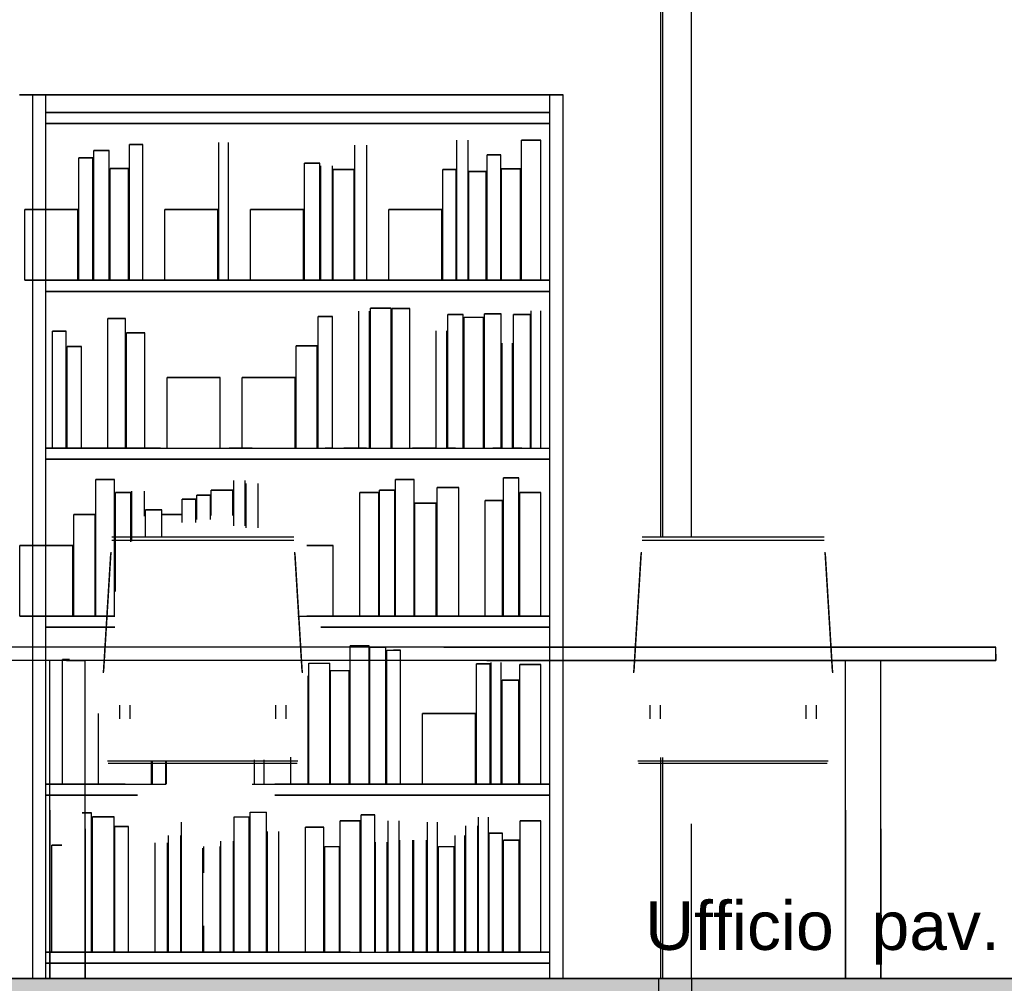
# Model space of a CAD drawing. Header units: millimetres. Extents: x -8253 to 34045, y -61360 to 6071.
# Tile 51 of 67: x 12060 to 14288, y -21311 to -19130. Entities that reach past the tile are written whole.
import ezdxf
from ezdxf.enums import TextEntityAlignment as Align

# ---------------------------------------------------------------- set-up
doc = ezdxf.new("R2010")
doc.units = ezdxf.units.MM
for name, color, linetype in [('S-TAGLIO-ARR', 9, 'Continuous'), ('S-TAGLIO-PAV', 33, 'Continuous'), ('S-TESTI', 7, 'Continuous'), ('S-VISTA', 8, 'Continuous'), ('S-VISTA-ARREDI', 9, 'Continuous')]:
    doc.layers.add(name, color=color, linetype=linetype)
doc.styles.add('VISIO', font='arial.ttf')

msp = doc.modelspace()

# ---------------------------------------------------------------- hatches: boundary and pattern name
at = {"layer": 'S-TAGLIO-PAV'}
msp.add_hatch(color=33, dxfattribs=at).paths.add_polyline_path([(10696, -21300), (10780, -21300), (12052, -21300), (12138, -21300), (12288, -21300), (13896, -21300), (13928, -21300), (13952, -21300), (14506, -21300), (14542, -21300), (14908, -21300), (14946, -21300), (14958, -21300), (15294, -21300), (15340, -21300), (16412, -21300), (16456, -21300), (16486, -21300), (16556, -21300), (17246, -21300), (17290, -21300), (17406, -21300), (17410, -21300), (17436, -21300), (17450, -21300), (17450, -21322), (17450, -21360), (17424, -21360), (17410, -21360), (17406, -21360), (17290, -21360), (17246, -21360), (16556, -21360), (16486, -21360), (16456, -21360), (16412, -21360), (15354, -21360), (15340, -21360), (15294, -21360), (14946, -21360), (14908, -21360), (14542, -21360), (14506, -21360), (13952, -21360), (13928, -21360), (13896, -21360), (12288, -21360), (12138, -21360), (12052, -21360), (11926, -21360), (10696, -21360), (10696, -21322), (10696, -21300)])

# ---------------------------------------------------------------- linework, layer by layer
at = {"layer": 'S-TAGLIO-ARR'}
for p, q in [((13019.1, -20550), (11868, -20550)), ((13019.1, -20550), (14268, -20550)), ((14268, -20565.6), (14268, -20550)), ((13116.9, -20580), (11868, -20580)), ((12165.7, -20580), (12128, -20580)), ((12128, -20919), (12128, -20580)), ((12165.7, -20580), (12208, -20580)), ((12208, -20961), (12208, -20580)), ((13116.9, -20580), (14268, -20580)), ((13965.7, -20580), (13928, -20580)), ((13928, -20919), (13928, -20580)), ((13965.7, -20580), (14008, -20580)), ((14008, -20961), (14008, -20580)), ((14268, -20565.6), (14268, -20580)), ((12128, -20919), (12128, -21300)), ((13928, -20919), (13928, -21300)), ((12208, -20961), (12208, -21300)), ((14008, -20961), (14008, -21300)), ((12170.3, -21300), (12128, -21300)), ((12170.3, -21300), (12208, -21300)), ((13970.3, -21300), (13928, -21300)), ((13970.3, -21300), (14008, -21300))]:
    msp.add_line(p, q, dxfattribs=at)
at = {"layer": 'S-TAGLIO-PAV'}
for p, q in [((12053, -21300), (12137.6, -21300)), ((12137.6, -21300), (12288.5, -21300)), ((13896.6, -21300), (12288.5, -21300)), ((13896.6, -21300), (13928.8, -21300)), ((13928.8, -21300), (13952.4, -21300)), ((13952.4, -21300), (14506.8, -21300))]:
    msp.add_line(p, q, dxfattribs=at)
at = {"layer": 'S-VISTA'}
for p, q in [((13510, -20300), (13510, -18600)), ((13515, -20300), (13515, -18600)), ((13580, -20300), (13580, -18600)), ((13510, -21300), (13510, -20800)), ((13515, -21300), (13515, -20800)), ((13580, -21300), (13580, -20950)), ((10690, -21300), (13505, -21300)), ((13510, -21300), (10700, -21300)), ((13505, -21300), (13580, -21300)), ((13505, -21300), (13505, -21360)), ((13505, -21300), (13505, -21360)), ((13580, -21300), (13515, -21300)), ((14730, -21300), (13580, -21300)), ((13580, -21300), (14720, -21300)), ((13580, -21300), (13580, -21360))]:
    msp.add_line(p, q, dxfattribs=at)
at = {"layer": 'S-VISTA-ARREDI'}
for p, q in [((12089, -19300), (12059, -19300)), ((12059, -19300), (12089, -19300)), ((12089, -21300), (12089, -19300)), ((12089, -21300), (12089, -19300)), ((12119, -19300), (12089, -19300)), ((12089, -19300), (12119, -19300)), ((12089, -21300), (12089, -19300)), ((12089, -21300), (12089, -19300)), ((12119, -19550), (12119, -19300)), ((12119, -21300), (12119, -19300)), ((13259, -19300), (12119, -19300)), ((12119, -19300), (13259, -19300)), ((12119, -19550), (12119, -19300)), ((12119, -19550), (12119, -19300)), ((13289, -19300), (13259, -19300)), ((13259, -19300), (13289, -19300)), ((13259, -21300), (13259, -19300)), ((13259, -21300), (13259, -19300)), ((13259, -21300), (13259, -19300)), ((13259, -21300), (13259, -19300)), ((13289, -21300), (13289, -19300)), ((13289, -21300), (13289, -19300)), ((13259, -19340), (12119, -19340)), ((12119, -19340), (13259, -19340)), ((13259, -19365), (12119, -19365)), ((12119, -19365), (13259, -19365)), ((13049, -19561.5), (13049, -19403)), ((13049, -19720), (13049, -19403)), ((13074, -19720), (13074, -19403)), ((13074, -19720), (13074, -19403)), ((13239, -19403), (13195, -19403)), ((13195, -19403), (13239, -19403)), ((13195, -19455.8), (13195, -19403)), ((13195, -19720), (13195, -19403)), ((13239, -19720), (13239, -19403)), ((13239, -19720), (13239, -19403)), ((12262, -19426), (12227, -19426)), ((12227, -19426), (12262, -19426)), ((12227, -19720), (12227, -19426)), ((12262, -19720), (12262, -19426)), ((12338, -19413), (12308, -19413)), ((12308, -19413), (12338, -19413)), ((12308, -19464.2), (12308, -19413)), ((12308, -19720), (12308, -19413)), ((12338, -19720), (12338, -19413)), ((12338, -19720), (12338, -19413)), ((12510, -19564), (12510, -19408)), ((12510, -19720), (12510, -19408)), ((12532, -19720), (12532, -19408)), ((12532, -19720), (12532, -19408)), ((12818, -19465), (12818, -19414)), ((12818, -19720), (12818, -19414)), ((12845, -19720), (12845, -19414)), ((12845, -19720), (12845, -19414)), ((12225, -19443), (12193, -19443)), ((12193, -19443), (12225, -19443)), ((12193, -19553.8), (12193, -19443)), ((12193, -19720), (12193, -19443)), ((12225, -19720), (12225, -19443)), ((13148, -19436), (13117, -19436)), ((13117, -19436), (13148, -19436)), ((13117, -19720), (13117, -19436)), ((13117, -19720), (13117, -19436)), ((13148, -19720), (13148, -19436)), ((12306, -19467), (12264, -19467)), ((12264, -19467), (12306, -19467)), ((12264, -19720), (12264, -19467)), ((12306, -19720), (12306, -19467)), ((12739, -19455), (12704, -19455)), ((12704, -19455), (12739, -19455)), ((12704, -19561), (12704, -19455)), ((12704, -19720), (12704, -19455)), ((12739, -19561), (12739, -19455)), ((12739, -19720), (12739, -19455)), ((12741, -19564.6), (12741, -19461)), ((12741, -19720), (12741, -19461)), ((12767, -19720), (12767, -19461)), ((12816, -19469), (12769, -19469)), ((12769, -19469), (12816, -19469)), ((12769, -19720), (12769, -19469)), ((12816, -19720), (12816, -19469)), ((13047, -19469), (13017, -19469)), ((13017, -19469), (13047, -19469)), ((13017, -19569.4), (13017, -19469)), ((13017, -19720), (13017, -19469)), ((13047, -19569.4), (13047, -19469)), ((13047, -19720), (13047, -19469)), ((13193, -19468), (13150, -19468)), ((13150, -19468), (13193, -19468)), ((13150, -19720), (13150, -19468)), ((13193, -19720), (13193, -19468)), ((13115, -19474), (13076, -19474)), ((13076, -19474), (13115, -19474)), ((13076, -19720), (13076, -19474)), ((13076, -19720), (13076, -19474)), ((13115, -19720), (13115, -19474)), ((13115, -19720), (13115, -19474)), ((12191, -19560), (12071, -19560)), ((12071, -19560), (12191, -19560)), ((12071, -19720), (12071, -19560)), ((12071, -19720), (12071, -19560)), ((12191, -19720), (12191, -19560)), ((12508, -19560), (12388, -19560)), ((12388, -19560), (12508, -19560)), ((12388, -19720), (12388, -19560)), ((12388, -19720), (12388, -19560)), ((12508, -19720), (12508, -19560)), ((12702, -19560), (12582, -19560)), ((12582, -19560), (12702, -19560)), ((12582, -19720), (12582, -19560)), ((12582, -19720), (12582, -19560)), ((12702, -19720), (12702, -19560)), ((13015, -19560), (12895, -19560)), ((12895, -19560), (13015, -19560)), ((12895, -19720), (12895, -19560)), ((12895, -19720), (12895, -19560)), ((13015, -19720), (13015, -19560)), ((12191, -19720), (12071, -19720)), ((12071, -19720), (12191, -19720)), ((13259, -19720), (12119, -19720)), ((12119, -19720), (13259, -19720)), ((12225, -19720), (12193, -19720)), ((12193, -19720), (12225, -19720)), ((12262, -19720), (12227, -19720)), ((12227, -19720), (12262, -19720)), ((12306, -19720), (12264, -19720)), ((12264, -19720), (12306, -19720)), ((12338, -19720), (12308, -19720)), ((12308, -19720), (12338, -19720)), ((12508, -19720), (12388, -19720)), ((12388, -19720), (12508, -19720)), ((12702, -19720), (12582, -19720)), ((12582, -19720), (12702, -19720)), ((12739, -19720), (12704, -19720)), ((12704, -19720), (12739, -19720)), ((12816, -19720), (12769, -19720)), ((12769, -19720), (12816, -19720)), ((13015, -19720), (12895, -19720)), ((12895, -19720), (13015, -19720)), ((13047, -19720), (13017, -19720)), ((13017, -19720), (13047, -19720)), ((13115, -19720), (13076, -19720)), ((13076, -19720), (13115, -19720)), ((13148, -19720), (13117, -19720)), ((13117, -19720), (13148, -19720)), ((13193, -19720), (13150, -19720)), ((13150, -19720), (13193, -19720)), ((13239, -19720), (13195, -19720)), ((13195, -19720), (13239, -19720)), ((13259, -19745), (12119, -19745)), ((12119, -19745), (13259, -19745)), ((12119, -20300), (12119, -19750)), ((12119, -20300), (12119, -19750)), ((12119, -20300), (12119, -19750)), ((12900, -19783), (12853, -19783)), ((12853, -19783), (12900, -19783)), ((12853, -20100), (12853, -19783)), ((12853, -20100), (12853, -19783)), ((12900, -20100), (12900, -19783)), ((12942, -19784), (12902, -19784)), ((12902, -19784), (12942, -19784)), ((12902, -20100), (12902, -19784)), ((12942, -20100), (12942, -19784)), ((12942, -20100), (12942, -19784)), ((12299, -19806), (12259, -19806)), ((12259, -19806), (12299, -19806)), ((12259, -20100), (12259, -19806)), ((12259, -20100), (12259, -19806)), ((12299, -20100), (12299, -19806)), ((12299, -20100), (12299, -19806)), ((12767, -19802), (12735, -19802)), ((12735, -19802), (12767, -19802)), ((12735, -19861.6), (12735, -19802)), ((12735, -20100), (12735, -19802)), ((12767, -20100), (12767, -19802)), ((12767, -20100), (12767, -19802)), ((12827, -20100), (12827, -19790)), ((12827, -20100), (12827, -19790)), ((12851, -20100), (12851, -19790)), ((12851, -20100), (12851, -19790)), ((13063, -19797), (13028, -19797)), ((13028, -19797), (13063, -19797)), ((13028, -20100), (13028, -19797)), ((13028, -20100), (13028, -19797)), ((13063, -19847.5), (13063, -19797)), ((13063, -20100), (13063, -19797)), ((13065, -19803), (13109, -19803)), ((13065, -20100), (13065, -19803)), ((13109, -20100), (13109, -19803)), ((13149, -19796), (13111, -19796)), ((13111, -19796), (13149, -19796)), ((13111, -20100), (13111, -19796)), ((13149, -20100), (13149, -19796)), ((13149, -20100), (13149, -19796)), ((13215, -19797), (13177, -19797)), ((13177, -19797), (13215, -19797)), ((13177, -20100), (13177, -19797)), ((13177, -20100), (13177, -19797)), ((13215, -19847.5), (13215, -19797)), ((13215, -20100), (13215, -19797)), ((13217, -19840.8), (13217, -19789)), ((13217, -20100), (13217, -19789)), ((13239, -20100), (13239, -19789)), ((13239, -20100), (13239, -19789)), ((12165, -19835), (12134, -19835)), ((12134, -19835), (12165, -19835)), ((12134, -20100), (12134, -19835)), ((12134, -20100), (12134, -19835)), ((12165, -20100), (12165, -19835)), ((12165, -20100), (12165, -19835)), ((12343, -19839), (12301, -19839)), ((12301, -19839), (12343, -19839)), ((12301, -20100), (12301, -19839)), ((12301, -20100), (12301, -19839)), ((12343, -20100), (12343, -19839)), ((12343, -20100), (12343, -19839)), ((13002, -20100), (13002, -19834)), ((13002, -20100), (13002, -19834)), ((13026, -20100), (13026, -19834)), ((13026, -20100), (13026, -19834)), ((12199, -19870), (12167, -19870)), ((12167, -19870), (12199, -19870)), ((12167, -20100), (12167, -19870)), ((12167, -20100), (12167, -19870)), ((12199, -20100), (12199, -19870)), ((12199, -20100), (12199, -19870)), ((12733, -19868), (12685, -19868)), ((12685, -19868), (12733, -19868)), ((12685, -19926), (12685, -19868)), ((12685, -20100), (12685, -19868)), ((12733, -20100), (12733, -19868)), ((13151, -20100), (13151, -19862)), ((13151, -20100), (13151, -19862)), ((13175, -20100), (13175, -19862)), ((13175, -20100), (13175, -19862)), ((12513, -19940), (12393, -19940)), ((12393, -19940), (12513, -19940)), ((12393, -20100), (12393, -19940)), ((12393, -20100), (12393, -19940)), ((12513, -20100), (12513, -19940)), ((12513, -20100), (12513, -19940)), ((12683, -19940), (12563, -19940)), ((12563, -19940), (12683, -19940)), ((12563, -20100), (12563, -19940)), ((12563, -20100), (12563, -19940)), ((12683, -20100), (12683, -19940)), ((12378.1, -20100), (12119, -20100)), ((12119, -20100), (13259, -20100)), ((12165, -20100), (12134, -20100)), ((12134, -20100), (12165, -20100)), ((12199, -20100), (12167, -20100)), ((12167, -20100), (12199, -20100)), ((12299, -20100), (12259, -20100)), ((12259, -20100), (12299, -20100)), ((12343, -20100), (12301, -20100)), ((12301, -20100), (12343, -20100)), ((12393, -20100), (12513, -20100)), ((12585.4, -20100), (12533.5, -20100)), ((12563, -20100), (12683, -20100)), ((12685, -20100), (12733, -20100)), ((12735, -20100), (12767, -20100)), ((12767, -20100), (12751, -20100)), ((12844.5, -20100), (12792.6, -20100)), ((12853, -20100), (12900, -20100)), ((12902, -20100), (12942, -20100)), ((12999.9, -20100), (12948.1, -20100)), ((13045.5, -20100), (13028, -20100)), ((13028, -20100), (13063, -20100)), ((13065, -20100), (13109, -20100)), ((13111, -20100), (13149, -20100)), ((13149, -20100), (13130, -20100)), ((13196, -20100), (13177, -20100)), ((13177, -20100), (13215, -20100)), ((13259, -20125), (12119, -20125)), ((12119, -20125), (13259, -20125)), ((12274, -20171), (12232, -20171)), ((12232, -20171), (12274, -20171)), ((12232, -20222.5), (12232, -20171)), ((12232, -20480), (12232, -20171)), ((12274, -20274), (12274, -20171)), ((12274, -20480), (12274, -20171)), ((12544, -20275.3), (12544, -20173)), ((12570, -20275.3), (12570, -20173)), ((12572, -20280), (12572, -20180)), ((12599, -20280), (12599, -20180)), ((12599, -20280), (12599, -20180)), ((12952, -20171), (12910, -20171)), ((12910, -20171), (12952, -20171)), ((12910, -20480), (12910, -20171)), ((12952, -20222.5), (12952, -20171)), ((12952, -20480), (12952, -20171)), ((13189, -20167), (13154, -20167)), ((13154, -20167), (13189, -20167)), ((13154, -20219.2), (13154, -20167)), ((13154, -20480), (13154, -20167)), ((13189, -20219.2), (13189, -20167)), ((13189, -20480), (13189, -20167)), ((12311, -20200), (12276, -20200)), ((12276, -20200), (12311, -20200)), ((12276, -20312), (12276, -20200)), ((12276, -20424), (12276, -20200)), ((12311, -20312), (12311, -20200)), ((12311, -20312), (12311, -20200)), ((12313, -20310.2), (12313, -20197)), ((12313, -20310.2), (12313, -20197)), ((12342, -20253.6), (12342, -20197)), ((12491, -20206), (12460, -20206)), ((12460, -20206), (12491, -20206)), ((12460, -20260.8), (12460, -20206)), ((12491, -20260.8), (12491, -20206)), ((12542, -20195), (12493, -20195)), ((12493, -20195), (12542, -20195)), ((12493, -20252), (12493, -20195)), ((12542, -20252), (12542, -20195)), ((12872, -20200), (12829, -20200)), ((12829, -20200), (12872, -20200)), ((12829, -20480), (12829, -20200)), ((12829, -20480), (12829, -20200)), ((12872, -20480), (12872, -20200)), ((12872, -20480), (12872, -20200)), ((12908, -20195), (12874, -20195)), ((12874, -20195), (12908, -20195)), ((12874, -20480), (12874, -20195)), ((12874, -20480), (12874, -20195)), ((12908, -20480), (12908, -20195)), ((13053, -20189), (13004, -20189)), ((13004, -20189), (13053, -20189)), ((13004, -20480), (13004, -20189)), ((13053, -20480), (13053, -20189)), ((13053, -20480), (13053, -20189)), ((13239, -20200), (13191, -20200)), ((13191, -20200), (13239, -20200)), ((13191, -20480), (13191, -20200)), ((13239, -20480), (13239, -20200)), ((13239, -20480), (13239, -20200)), ((12458, -20215), (12427, -20215)), ((12427, -20215), (12458, -20215)), ((12427, -20268), (12427, -20215)), ((12458, -20268), (12458, -20215)), ((13002, -20224), (12954, -20224)), ((12954, -20224), (13002, -20224)), ((12954, -20480), (12954, -20224)), ((13002, -20480), (13002, -20224)), ((13152, -20218), (13113, -20218)), ((13113, -20218), (13152, -20218)), ((13113, -20480), (13113, -20218)), ((13113, -20480), (13113, -20218)), ((13152, -20480), (13152, -20218)), ((12230, -20250), (12182, -20250)), ((12182, -20250), (12230, -20250)), ((12182, -20307.5), (12182, -20250)), ((12182, -20480), (12182, -20250)), ((12230, -20480), (12230, -20250)), ((12381, -20239), (12344, -20239)), ((12344, -20239), (12381, -20239)), ((12344, -20299.2), (12344, -20239)), ((12381, -20299.2), (12381, -20239)), ((12425, -20250), (12383, -20250)), ((12383, -20250), (12425, -20250)), ((12680, -20301), (12268, -20301)), ((12680, -20309), (12268, -20309)), ((13880, -20301), (13468, -20301)), ((13880, -20309), (13468, -20309)), ((12180, -20320), (12060, -20320)), ((12060, -20320), (12180, -20320)), ((12060, -20480), (12060, -20320)), ((12060, -20480), (12060, -20320)), ((12180, -20480), (12180, -20320)), ((12266, -20335), (12249, -20605)), ((12249, -20608), (12266, -20338)), ((12699, -20605), (12682, -20335)), ((12682, -20338), (12699, -20608)), ((12769, -20320), (12709, -20320)), ((12709, -20320), (12769, -20320)), ((12769, -20480), (12769, -20320)), ((12769, -20480), (12769, -20320)), ((13466, -20335), (13449, -20605)), ((13449, -20608), (13466, -20338)), ((13899, -20605), (13882, -20335)), ((13882, -20338), (13899, -20608)), ((12180, -20480), (12060, -20480)), ((12060, -20480), (12180, -20480)), ((12274.5, -20480), (12119, -20480)), ((12119, -20480), (12274.5, -20480)), ((12230, -20480), (12182, -20480)), ((12182, -20480), (12230, -20480)), ((12274, -20480), (12232, -20480)), ((12232, -20480), (12274, -20480)), ((12689, -20480), (13259, -20480)), ((12769, -20480), (12709, -20480)), ((12709, -20480), (12769, -20480)), ((13259, -20480), (12740.8, -20480)), ((12872, -20480), (12829, -20480)), ((12829, -20480), (12872, -20480)), ((12908, -20480), (12874, -20480)), ((12874, -20480), (12908, -20480)), ((12952, -20480), (12910, -20480)), ((12910, -20480), (12952, -20480)), ((13002, -20480), (12954, -20480)), ((12954, -20480), (13002, -20480)), ((13053, -20480), (13004, -20480)), ((13004, -20480), (13053, -20480)), ((13152, -20480), (13113, -20480)), ((13113, -20480), (13152, -20480)), ((13189, -20480), (13154, -20480)), ((13154, -20480), (13189, -20480)), ((13239, -20480), (13191, -20480)), ((13191, -20480), (13239, -20480)), ((12119, -21300), (12119, -20500)), ((12119, -21300), (12119, -20500)), ((12119, -21300), (12119, -20500)), ((12274.5, -20505), (12119, -20505)), ((12119, -20505), (12274.5, -20505)), ((13259, -20505), (12740.8, -20505)), ((12740.8, -20505), (13259, -20505)), ((14268, -20550), (11868, -20550)), ((12850, -20547), (12807, -20547)), ((12807, -20547), (12850, -20547)), ((12807, -20860), (12807, -20547)), ((12850, -20860), (12850, -20547)), ((12888, -20550), (12852, -20550)), ((12852, -20550), (12888, -20550)), ((12852, -20860), (12852, -20550)), ((12888, -20860), (12888, -20550)), ((12890, -20557), (12921, -20557)), ((12890, -20860), (12890, -20557)), ((12921, -20557), (12905.5, -20557)), ((12921, -20860), (12921, -20557)), ((12921, -20860), (12921, -20557)), ((14268, -20580), (14268, -20550)), ((14268, -20580), (11868, -20580)), ((12208, -20580), (12128, -20580)), ((12128, -21300), (12128, -20580)), ((12172, -20578), (12156, -20578)), ((12156, -20578), (12172, -20578)), ((12156, -20860), (12156, -20578)), ((12156, -20860), (12156, -20578)), ((12208, -21300), (12208, -20580)), ((12714, -20586), (12761, -20586)), ((12714, -20860), (12714, -20586)), ((12761, -20860), (12761, -20586)), ((13126, -20860), (13126, -20585)), ((13126, -20860), (13126, -20585)), ((13149, -20860), (13149, -20585)), ((13149, -20860), (13149, -20585)), ((14008, -20580), (13928, -20580)), ((13928, -21300), (13928, -20580)), ((14008, -21300), (14008, -20580)), ((12763, -20603), (12805, -20603)), ((12763, -20860), (12763, -20603)), ((12805, -20860), (12805, -20603)), ((13124, -20588), (13093, -20588)), ((13093, -20588), (13124, -20588)), ((13093, -20696.8), (13093, -20588)), ((13093, -20860), (13093, -20588)), ((13124, -20860), (13124, -20588)), ((13124, -20860), (13124, -20588)), ((13239, -20589), (13191, -20589)), ((13191, -20589), (13239, -20589)), ((13191, -20860), (13191, -20589)), ((13191, -20860), (13191, -20589)), ((13239, -20860), (13239, -20589)), ((13239, -20860), (13239, -20589)), ((12712, -20860), (12712, -20615)), ((13189, -20625), (13151, -20625)), ((13151, -20625), (13189, -20625)), ((13151, -20860), (13151, -20625)), ((13151, -20860), (13151, -20625)), ((13189, -20860), (13189, -20625)), ((13189, -20860), (13189, -20625)), ((12286, -20712), (12286, -20681)), ((12309, -20681), (12309, -20712)), ((12639, -20712), (12639, -20681)), ((12662, -20681), (12662, -20712)), ((13486, -20712), (13486, -20681)), ((13509, -20681), (13509, -20712)), ((13839, -20712), (13839, -20681)), ((13862, -20681), (13862, -20712)), ((12238, -20860), (12238, -20700)), ((12238, -20860), (12238, -20700)), ((13091, -20700), (12971, -20700)), ((12971, -20700), (13091, -20700)), ((12971, -20860), (12971, -20700)), ((12971, -20860), (12971, -20700)), ((13091, -20860), (13091, -20700)), ((12689, -20808), (12258, -20808)), ((12358, -20860), (12358, -20806.7)), ((12360, -20860), (12360, -20806.8)), ((12390, -20860), (12390, -20806.8)), ((12591, -20860), (12591, -20805.2)), ((12613, -20860), (12613, -20805.2)), ((12613, -20860), (12613, -20805.2)), ((12673, -20860), (12673, -20798.8)), ((13889, -20808), (13458, -20808)), ((12687, -20813), (12260, -20813)), ((12392, -20860), (12392, -20809.8)), ((13887, -20813), (13460, -20813)), ((12274.5, -20860), (12119, -20860)), ((12119, -20860), (12378.1, -20860)), ((12172, -20860), (12156, -20860)), ((12156, -20860), (12172, -20860)), ((12298, -20860), (12238, -20860)), ((12238, -20860), (12358, -20860)), ((12360, -20860), (12390, -20860)), ((12585.4, -20860), (13259, -20860)), ((13259, -20860), (12637.2, -20860)), ((12712, -20860), (12673, -20860)), ((12673, -20860), (12712, -20860)), ((12761, -20860), (12714, -20860)), ((12714, -20860), (12761, -20860)), ((12805, -20860), (12763, -20860)), ((12763, -20860), (12805, -20860)), ((12850, -20860), (12807, -20860)), ((12807, -20860), (12850, -20860)), ((12888, -20860), (12852, -20860)), ((12852, -20860), (12888, -20860)), ((12921, -20860), (12890, -20860)), ((12890, -20860), (12921, -20860)), ((13091, -20860), (12971, -20860)), ((12971, -20860), (13091, -20860)), ((13124, -20860), (13093, -20860)), ((13093, -20860), (13124, -20860)), ((13189, -20860), (13151, -20860)), ((13151, -20860), (13189, -20860)), ((13239, -20860), (13191, -20860)), ((13191, -20860), (13239, -20860)), ((12326.3, -20885), (12119, -20885)), ((12119, -20885), (12326.3, -20885)), ((13259, -20885), (12637.2, -20885)), ((12637.2, -20885), (13259, -20885)), ((12222, -20925), (12200.5, -20925)), ((12200.5, -20925), (12222, -20925)), ((12222, -21240), (12222, -20925)), ((12273, -20934), (12224, -20934)), ((12224, -20934), (12273, -20934)), ((12224, -21240), (12224, -20934)), ((12273, -21240), (12273, -20934)), ((12545, -20934), (12579, -20934)), ((12545, -21240), (12545, -20934)), ((12579, -21240), (12579, -20934)), ((12581, -20923), (12618, -20923)), ((12581, -21240), (12581, -20923)), ((12618, -21240), (12618, -20923)), ((12830, -20943), (12785, -20943)), ((12785, -20943), (12830, -20943)), ((12785, -21240), (12785, -20943)), ((12830, -21240), (12830, -20943)), ((12863, -20929), (12832, -20929)), ((12832, -20929), (12863, -20929)), ((12832, -21240), (12832, -20929)), ((12863, -20980.8), (12863, -20929)), ((12863, -21240), (12863, -20929)), ((12893, -21240), (12893, -20943)), ((12918, -21240), (12918, -20943)), ((13098, -21240), (13098, -20935)), ((13120, -21240), (13120, -20935)), ((13239, -20943), (13192, -20943)), ((13192, -20943), (13239, -20943)), ((13192, -21240), (13192, -20943)), ((13239, -21240), (13239, -20943)), ((13239, -21240), (13239, -20943)), ((12306, -20956), (12275, -20956)), ((12275, -20956), (12306, -20956)), ((12275, -21240), (12275, -20956)), ((12306, -21240), (12306, -20956)), ((12306, -21240), (12306, -20956)), ((12426, -21240), (12426, -20946)), ((12426, -21240), (12426, -20946)), ((12748, -20957), (12706, -20957)), ((12706, -20957), (12748, -20957)), ((12706, -21240), (12706, -20957)), ((12706, -21240), (12706, -20957)), ((12748, -21240), (12748, -20957)), ((12748, -21240), (12748, -20957)), ((12982, -21240), (12982, -20946)), ((12982, -21240), (12982, -20946)), ((13005, -21240), (13005, -20946)), ((13069, -21240), (13069, -20954)), ((13096, -21240), (13096, -20954)), ((12396, -21240), (12396, -20976)), ((12396, -21240), (12396, -20976)), ((12424, -21240), (12424, -20976)), ((12424, -21240), (12424, -20976)), ((12620, -21240), (12620, -20967)), ((12646, -21240), (12646, -20967)), ((12646, -21240), (12646, -20967)), ((12920, -21240), (12920, -20987)), ((12949, -21240), (12949, -20987)), ((12949, -21240), (12949, -20987)), ((12951, -21240), (12951, -20987)), ((12951, -21240), (12951, -20987)), ((12980, -21240), (12980, -20987)), ((12980, -21240), (12980, -20987)), ((13045, -21240), (13045, -20976)), ((13067, -21240), (13067, -20976)), ((13152, -20971), (13122, -20971)), ((13122, -20971), (13152, -20971)), ((13122, -21240), (13122, -20971)), ((13152, -21240), (13152, -20971)), ((13190, -20987), (13154, -20987)), ((13154, -20987), (13190, -20987)), ((13154, -21240), (13154, -20987)), ((13190, -21240), (13190, -20987)), ((12154.5, -20998), (12132, -20998)), ((12132, -20998), (12154.5, -20998)), ((12132, -21240), (12132, -20998)), ((12132, -21240), (12132, -20998)), ((12366, -21240), (12366, -20993)), ((12366, -21240), (12366, -20993)), ((12394, -21240), (12394, -20993)), ((12394, -21240), (12394, -20993)), ((12474, -21240), (12474, -21004.8)), ((12474, -21240), (12474, -21004.8)), ((12476, -21060.6), (12476, -21000.8)), ((12513, -21240), (12513, -21000.8)), ((12515, -21240), (12515, -20989)), ((12543, -21240), (12543, -20989)), ((12750, -21001), (12783, -21001)), ((12750, -21240), (12750, -21001)), ((12783, -21240), (12783, -21001)), ((12865, -21240), (12865, -20991)), ((12891, -21240), (12891, -20991)), ((13007, -21001), (13043, -21001)), ((13007, -21240), (13007, -21001)), ((13043, -21240), (13043, -21001)), ((12476, -21240), (12476, -21180.2)), ((12792.6, -21240), (12119, -21240)), ((12119, -21240), (13259, -21240)), ((12154.5, -21240), (12132, -21240)), ((12132, -21240), (12154.5, -21240)), ((12222, -21240), (12200.5, -21240)), ((12200.5, -21240), (12222, -21240)), ((12273, -21240), (12224, -21240)), ((12224, -21240), (12273, -21240)), ((12306, -21240), (12275, -21240)), ((12275, -21240), (12306, -21240)), ((12474, -21240), (12426, -21240)), ((12426, -21240), (12474, -21240)), ((12513, -21240), (12476, -21240)), ((12476, -21240), (12513, -21240)), ((12579, -21240), (12545, -21240)), ((12545, -21240), (12579, -21240)), ((12618, -21240), (12581, -21240)), ((12581, -21240), (12618, -21240)), ((12748, -21240), (12706, -21240)), ((12706, -21240), (12748, -21240)), ((12783, -21240), (12750, -21240)), ((12750, -21240), (12783, -21240)), ((12807.5, -21240), (12785, -21240)), ((12785, -21240), (12830, -21240)), ((12832, -21240), (12863, -21240)), ((13259, -21240), (12896.3, -21240)), ((13043, -21240), (13007, -21240)), ((13007, -21240), (13043, -21240)), ((13152, -21240), (13122, -21240)), ((13122, -21240), (13152, -21240)), ((13190, -21240), (13154, -21240)), ((13154, -21240), (13190, -21240)), ((13239, -21240), (13192, -21240)), ((13192, -21240), (13239, -21240)), ((13259, -21265), (12119, -21265)), ((12119, -21265), (13259, -21265)), ((12089, -21300), (12059, -21300)), ((12059, -21300), (12089, -21300)), ((12119, -21300), (12089, -21300)), ((12089, -21300), (12119, -21300)), ((13259, -21300), (12119, -21300)), ((12119, -21300), (13259, -21300)), ((12208, -21300), (12128, -21300)), ((13289, -21300), (13259, -21300)), ((13259, -21300), (13289, -21300)), ((14008, -21300), (13928, -21300))]:
    msp.add_line(p, q, dxfattribs=at)

# ---------------------------------------------------------------- texts
at = {"layer": 'S-TESTI', "style": 'VISIO'}
msp.add_text('Ufficio  pav. -1,30', height=110, dxfattribs=at).set_placement((14072.5, -21180), align=Align.MIDDLE_CENTER)

doc.saveas('drawing.dxf')
